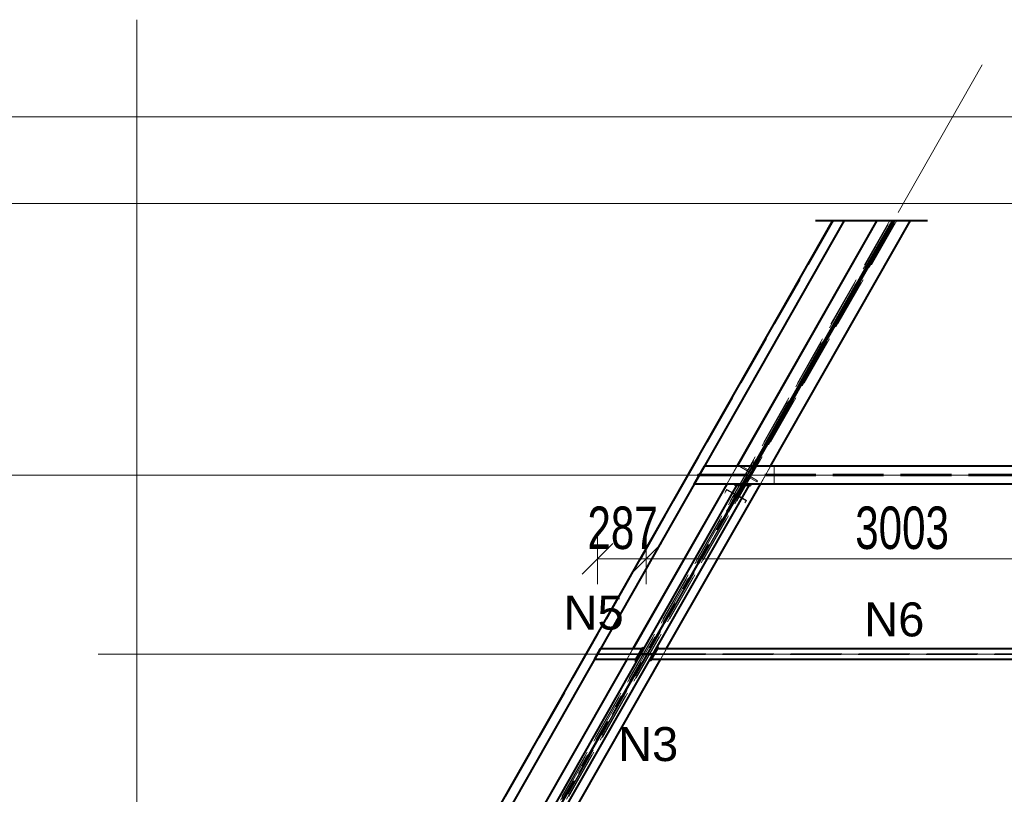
# Model space of a CAD drawing. Header units: metres. Extents: x 217 to 322, y -6 to 53.
# Tile 14 of 39: x 227.41 to 233.2, y 43.35 to 47.91. Entities that reach past the tile are written whole.
import ezdxf

# ---------------------------------------------------------------- set-up
doc = ezdxf.new("R2010")
doc.units = ezdxf.units.M
for name, pattern in [('__RA_15', [1.7, 1, -0.3, 0.1, -0.3]), ('__RA_2', [0.4, 0.3, -0.1]), ('__RA_4', [0.6, 0.3, -0.1, 0, -0.1, 0, -0.1])]:
    doc.linetypes.add(name, pattern=pattern)
for name, color, linetype, lineweight in [('OSY', 204, '__RA_15', 13), ('POPIS', 7, 'Continuous', 13), ('Standard', 7, 'Continuous', 40), ('VYZTUZ', 11, 'Continuous', 50)]:
    doc.layers.add(name, color=color, linetype=linetype, lineweight=lineweight)
doc.styles.add('ARIAL', font='ARIAL.TTF')

msp = doc.modelspace()

# ---------------------------------------------------------------- linework, layer by layer
at = {"layer": 'OSY', "color": 204, "linetype": 'Continuous', "lineweight": 13}
for p, q in [((228.0971, 36.1652), (228.0971, 47.9132)), ((223.0094, 47.3405), (268.4574, 47.3405)), ((223.0094, 45.2328), (268.4574, 45.2328)), ((227.8694, 44.179), (227.8694, 44.179)), ((227.8694, 44.179), (266.4974, 44.179))]:
    msp.add_line(p, q, dxfattribs=at)
at = {"layer": 'OSY', "color": 204, "linetype": '__RA_15', "lineweight": 13}
msp.add_line((233.0714, 47.6466), (227.7211, 38.2493), dxfattribs=at)
at = {"layer": 'Standard', "color": 204, "linetype": 'Continuous', "lineweight": 13}
msp.add_line((232.1906, 46.7305), (227.6952, 38.8347), dxfattribs=at)
at = {"layer": 'Standard', "color": 1, "linetype": 'Continuous', "lineweight": 40}
for p, q in [((232.1906, 46.7305), (227.6952, 38.8347)), ((232.2596, 46.7305), (227.7642, 38.8347)), ((232.4505, 46.7305), (231.628, 45.2858)), ((232.451, 46.7305), (231.6285, 45.2858)), ((232.5429, 46.7305), (231.7204, 45.2858)), ((231.7342, 45.2858), (232.5567, 46.7305)), ((232.5528, 46.7305), (231.7492, 45.3191)), ((231.8261, 45.2858), (232.6487, 46.7305)), ((231.7337, 45.2858), (231.7518, 45.3176)), ((231.7337, 45.2858), (231.7518, 45.3176)), ((231.7518, 45.3176), (231.7418, 45.3233)), ((231.3767, 45.1798), (231.4371, 45.2858)), ((240.0911, 45.2858), (231.4371, 45.2858)), ((231.6256, 45.1718), (230.495, 43.186)), ((230.5686, 43.186), (231.6993, 45.1718)), ((231.5676, 45.1798), (231.016, 44.211)), ((231.5681, 45.1798), (231.0165, 44.211)), ((231.2142, 44.211), (231.7658, 45.1798)), ((240.0911, 45.1798), (231.3767, 45.1798)), ((231.6175, 45.1718), (231.6175, 45.1798)), ((231.6175, 45.1718), (231.6256, 45.1718)), ((231.6993, 45.1718), (231.6256, 45.1718)), ((231.6993, 45.1718), (231.7075, 45.1718)), ((231.7075, 45.1798), (231.7075, 45.1718)), ((230.7887, 44.147), (230.8251, 44.211)), ((230.8251, 44.211), (231.0693, 44.211)), ((231.0329, 44.147), (231.0693, 44.211)), ((231.0358, 44.1359), (231.0803, 44.2141)), ((231.0734, 44.2181), (231.0693, 44.211)), ((231.0734, 44.2181), (231.0803, 44.2141)), ((231.1249, 44.147), (231.1614, 44.211)), ((231.1585, 44.222), (231.1654, 44.2181)), ((231.1614, 44.211), (231.1654, 44.2181)), ((231.1614, 44.211), (234.0571, 44.211)), ((231.0626, 44.183), (231.0626, 44.183)), ((231.0626, 44.1829), (231.0626, 44.183)), ((230.9796, 44.147), (230.4279, 43.178)), ((230.9801, 44.147), (230.4284, 43.178)), ((230.6261, 43.178), (231.1778, 44.147)), ((231.0329, 44.147), (230.7887, 44.147)), ((231.0329, 44.147), (231.0288, 44.1399)), ((231.0358, 44.1359), (231.0288, 44.1399)), ((231.1209, 44.1399), (231.114, 44.1438)), ((231.1209, 44.1399), (231.1249, 44.147)), ((234.0571, 44.147), (231.1249, 44.147))]:
    msp.add_line(p, q, dxfattribs=at)
at = {"layer": 'Standard', "color": 136, "linetype": '__RA_2', "lineweight": 18}
for p, q in [((232.1975, 46.7305), (227.7021, 38.8347)), ((232.5275, 46.7305), (228.0159, 38.8061)), ((228.0159, 38.8001), (232.5309, 46.7305)), ((228.0274, 38.8061), (232.539, 46.7305)), ((232.5677, 46.7305), (228.0527, 38.8002)), ((228.0527, 38.8062), (232.5643, 46.7305)), ((228.1333, 38.8005), (232.6482, 46.7305)), ((231.7492, 45.3191), (228.0574, 38.8347)), ((231.5657, 45.0209), (231.7388, 45.325)), ((231.7414, 45.3235), (231.5682, 45.0194)), ((231.7414, 45.3235), (231.5682, 45.0194)), ((231.7492, 45.3191), (231.5761, 45.0149)), ((231.7197, 45.3085), (231.6939, 45.2635)), ((231.7197, 45.3094), (231.7197, 45.3085)), ((231.7267, 45.3045), (231.7197, 45.3085)), ((231.7381, 45.3254), (231.7414, 45.3235)), ((231.7418, 45.3233), (231.7414, 45.3235)), ((231.4368, 45.2858), (231.3764, 45.1798)), ((231.4364, 45.2858), (231.4087, 45.2371)), ((231.4371, 45.2858), (231.4364, 45.2858)), ((231.628, 45.2858), (231.5676, 45.1798)), ((231.6285, 45.2858), (231.5681, 45.1798)), ((231.6488, 45.2892), (231.6448, 45.2823)), ((231.6448, 45.2823), (231.6448, 45.283)), ((231.6448, 45.2823), (231.6969, 45.2526)), ((231.6488, 45.29), (231.6488, 45.2892)), ((231.6939, 45.2635), (231.6488, 45.2892)), ((231.7204, 45.2858), (231.6601, 45.1798)), ((231.6734, 45.1798), (231.7337, 45.2858)), ((231.6734, 45.1798), (231.7337, 45.2858)), ((231.6739, 45.1798), (231.7342, 45.2858)), ((231.6939, 45.2641), (231.6939, 45.2635)), ((231.6969, 45.2526), (231.7267, 45.3045)), ((231.6969, 45.2526), (231.7267, 45.3045)), ((231.6969, 45.2531), (231.6969, 45.2526)), ((231.6969, 45.2531), (231.6969, 45.2526)), ((231.7023, 45.2498), (231.6973, 45.2411)), ((231.7023, 45.2498), (231.723, 45.2858)), ((231.7092, 45.2458), (231.7023, 45.2498)), ((231.73, 45.2818), (231.7092, 45.2458)), ((231.723, 45.2858), (231.73, 45.2818)), ((231.7267, 45.3054), (231.7267, 45.3045)), ((231.7267, 45.3045), (231.7267, 45.3054)), ((231.7658, 45.1798), (231.8261, 45.2858)), ((231.8471, 45.2858), (231.8471, 45.2371)), ((231.4038, 45.2285), (231.3761, 45.1798)), ((231.3996, 45.2371), (231.3947, 45.2285)), ((231.3947, 45.2285), (231.4038, 45.2285)), ((231.4087, 45.2371), (231.3996, 45.2371)), ((240.0911, 45.2285), (231.4038, 45.2285)), ((240.0911, 45.2371), (231.4087, 45.2371)), ((231.5957, 45.2285), (231.6006, 45.2371)), ((231.6643, 45.1838), (231.6851, 45.2198)), ((231.692, 45.2159), (231.6712, 45.1798)), ((231.6974, 45.2294), (231.674, 45.1887)), ((231.6974, 45.2294), (231.674, 45.1887)), ((231.6832, 45.1887), (231.7004, 45.2185)), ((231.69, 45.2285), (231.6851, 45.2198)), ((231.6851, 45.2198), (231.692, 45.2159)), ((231.697, 45.2245), (231.69, 45.2285)), ((231.692, 45.2159), (231.697, 45.2245)), ((231.6973, 45.2411), (231.7042, 45.2371)), ((231.6974, 45.2297), (231.6974, 45.2294)), ((231.7495, 45.1998), (231.6974, 45.2294)), ((231.6974, 45.2294), (231.6974, 45.2294)), ((231.7004, 45.2188), (231.7004, 45.2185)), ((231.7004, 45.2185), (231.7455, 45.1928)), ((231.7042, 45.2371), (231.7092, 45.2458)), ((231.7455, 45.1928), (231.7495, 45.1998)), ((231.7455, 45.1929), (231.7455, 45.1928)), ((231.7495, 45.1998), (231.7495, 45.1998)), ((231.8471, 45.2371), (231.8471, 45.2285)), ((231.8471, 45.2285), (231.8471, 45.1798)), ((228.0613, 38.8347), (231.6739, 45.1798)), ((231.6555, 45.1718), (228.1329, 38.9847)), ((231.6599, 45.1718), (230.5292, 43.186)), ((231.665, 45.1718), (230.5343, 43.186)), ((231.3761, 45.1798), (231.3767, 45.1798)), ((231.5672, 45.1455), (231.5557, 45.1265)), ((231.5613, 45.1364), (231.5685, 45.1483)), ((231.5685, 45.1483), (231.5672, 45.1455)), ((231.5672, 45.1455), (231.6193, 45.1158)), ((231.6154, 45.1216), (231.5685, 45.1483)), ((231.5786, 45.0135), (231.6734, 45.1798)), ((231.5787, 45.0135), (231.6734, 45.1798)), ((231.6601, 45.1798), (231.6555, 45.1718)), ((231.6712, 45.1798), (231.6643, 45.1838)), ((231.6099, 45.1004), (231.6193, 45.1158)), ((231.6101, 45.1129), (231.6154, 45.1216)), ((231.6171, 45.1252), (231.6154, 45.1216)), ((231.6193, 45.1158), (231.6223, 45.122)), ((231.6297, 45.1099), (231.6208, 45.0952)), ((231.6326, 45.1158), (231.6297, 45.1099)), ((231.6297, 45.1099), (231.6818, 45.0802)), ((231.6363, 45.1098), (231.6318, 45.1024)), ((231.6363, 45.1098), (231.6377, 45.1127)), ((231.6832, 45.0831), (231.6363, 45.1098)), ((231.675, 45.069), (231.6818, 45.0802)), ((231.6832, 45.0831), (231.6806, 45.0789)), ((231.6818, 45.0802), (231.6832, 45.0831)), ((231.5682, 45.0194), (231.5649, 45.0213)), ((231.5787, 45.0135), (231.5682, 45.0194)), ((230.8251, 44.211), (230.8251, 44.211)), ((231.016, 44.211), (230.9796, 44.147)), ((231.0165, 44.211), (230.9801, 44.147)), ((231.1585, 44.222), (231.1585, 44.222)), ((231.1778, 44.147), (231.2142, 44.211)), ((230.8057, 44.1768), (231.0499, 44.1768)), ((230.8082, 44.1812), (231.0524, 44.1812)), ((231.0626, 44.183), (231.0823, 44.183)), ((231.0626, 44.175), (231.0626, 44.1829)), ((231.0823, 44.175), (231.0626, 44.175)), ((231.0651, 44.183), (231.0849, 44.183)), ((231.0651, 44.175), (231.0651, 44.183)), ((231.0849, 44.175), (231.0651, 44.175)), ((231.0823, 44.183), (231.0823, 44.175)), ((231.0949, 44.183), (231.0849, 44.183)), ((231.0849, 44.183), (231.0849, 44.175)), ((231.0849, 44.175), (231.0949, 44.175)), ((231.0923, 44.175), (231.0923, 44.183)), ((231.0949, 44.175), (231.0949, 44.183)), ((231.1093, 44.183), (231.0993, 44.183)), ((231.0993, 44.183), (231.0993, 44.175)), ((231.0993, 44.175), (231.1093, 44.175)), ((231.1019, 44.183), (231.1019, 44.175)), ((231.1093, 44.175), (231.1093, 44.183)), ((231.1093, 44.183), (231.1291, 44.183)), ((231.1291, 44.175), (231.1093, 44.175)), ((231.1119, 44.175), (231.1119, 44.183)), ((231.1119, 44.183), (231.1317, 44.183)), ((231.1317, 44.175), (231.1119, 44.175)), ((231.1291, 44.183), (231.1291, 44.175)), ((231.1317, 44.183), (231.1317, 44.175)), ((231.1419, 44.1768), (234.0571, 44.1768)), ((231.1444, 44.1812), (234.0571, 44.1812)), ((230.7887, 44.147), (230.7887, 44.147)), ((231.0329, 44.147), (231.0329, 44.147)), ((231.114, 44.1438), (231.1139, 44.1438))]:
    msp.add_line(p, q, dxfattribs=at)
at = {"layer": 'Standard', "color": 1, "linetype": '__RA_4', "lineweight": 40}
for p, q in [((232.0906, 46.7305), (232.3596, 46.7305)), ((232.351, 46.7305), (232.6428, 46.7305)), ((232.4456, 46.7305), (232.4558, 46.7305)), ((232.4568, 46.7305), (232.7486, 46.7305)), ((232.5479, 46.7305), (232.5616, 46.7305))]:
    msp.add_line(p, q, dxfattribs=at)
at = {"layer": 'Standard', "color": 7, "linetype": 'Continuous', "lineweight": 13}
msp.add_lwpolyline([(222.9094, 38.5015), (265.7274, 38.5015), (265.7274, 46.8305), (222.9094, 46.8305), (222.9094, 38.5015)], dxfattribs=at)
at = {"layer": 'VYZTUZ', "color": 171, "linetype": 'Continuous', "lineweight": 18}
for p, q in [((230.8069, 44.7397), (230.8069, 44.8897)), ((231.0944, 44.7397), (231.0944, 44.8897)), ((230.7169, 44.6497), (230.8969, 44.8297)), ((231.0044, 44.6497), (231.1844, 44.8297)), ((230.8069, 44.7397), (230.8069, 44.5897)), ((230.8069, 44.7397), (231.0944, 44.7397)), ((231.0944, 44.7397), (231.0944, 44.5897)), ((231.0944, 44.7397), (234.0971, 44.7397))]:
    msp.add_line(p, q, dxfattribs=at)

# ---------------------------------------------------------------- texts
at = {"layer": 'POPIS', "color": 204, "linetype": 'Continuous', "lineweight": 13, "char_height": 0.2, "width": 0.09912, "attachment_point": 7, "style": 'ARIAL'}
for s, insert in [('\\W0.99;N5', (230.6077, 44.3202)), ('\\W0.99;N6', (232.3771, 44.2802)), ('\\W0.99;N3', (230.9287, 43.5465))]:
    msp.add_mtext(s, dxfattribs=dict(at, insert=insert))
at = {"layer": 'VYZTUZ', "color": 171, "linetype": 'Continuous', "lineweight": 18, "char_height": 0.25, "width": 0.089286, "attachment_point": 7, "style": 'ARIAL'}
for s, insert in [('\\W0.71;287', (230.7482, 44.7939)), ('\\W0.71;3003', (232.3239, 44.7941))]:
    msp.add_mtext(s, dxfattribs=dict(at, insert=insert))

doc.saveas('drawing.dxf')
